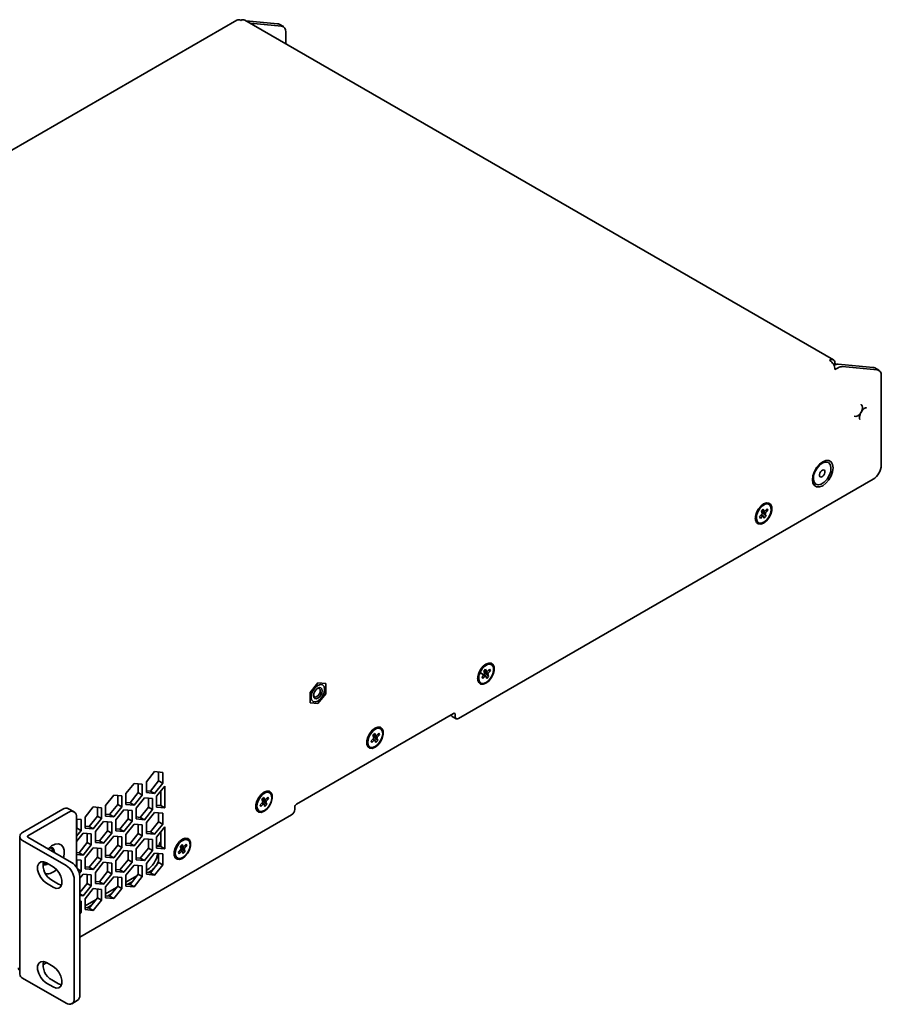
# Model space of a CAD drawing. Header units: millimetres. Extents: x 18 to 566, y 14 to 393.
# Tile 8 of 8: x 422 to 497, y 302 to 387. Entities that reach past the tile are written whole.
import ezdxf

# ---------------------------------------------------------------- set-up
doc = ezdxf.new("R2010")
doc.units = ezdxf.units.MM

msp = doc.modelspace()

# ---------------------------------------------------------------- linework, layer by layer
at = {"color": 7, "linetype": 'Continuous', "lineweight": 35}
for p, q in [((440.7428, 386.9228), (370.0321, 346.1024)), ((492.3918, 357.4913), (441.4094, 386.9228)), ((444.2581, 386.6052), (441.5384, 386.8484)), ((444.6117, 386.4011), (441.8919, 386.6443)), ((444.7581, 386.3559), (444.4045, 386.56)), ((444.9652, 384.8701), (444.9652, 385.8981)), ((492.3919, 357.1064), (492.5299, 357.1861)), ((492.4254, 357.0441), (492.6006, 357.1453)), ((492.4456, 357.0013), (492.4583, 357.0087)), ((492.6006, 357.1453), (492.5299, 357.1861)), ((492.5299, 356.6418), (492.8119, 356.8046)), ((492.6006, 357.1453), (492.6006, 357.0741)), ((492.8119, 357.1034), (495.8298, 356.8335)), ((496.1833, 356.6294), (493.1654, 356.8993)), ((496.3297, 356.5842), (495.9762, 356.7883)), ((496.5369, 348.3672), (496.5369, 356.1264)), ((491.9638, 348.5846), (491.9358, 348.6007)), ((459.9323, 326.4193), (495.8298, 347.1424)), ((490.8526, 346.7243), (490.8805, 346.7081)), ((486.1575, 344.3936), (486.3201, 344.5602)), ((486.3201, 344.5602), (486.3975, 344.3739)), ((486.4646, 344.3783), (486.6646, 344.5831)), ((486.6646, 344.5831), (486.7275, 344.4316)), ((486.8246, 344.9636), (486.7303, 345.018)), ((486.0051, 343.9079), (486.2051, 344.1127)), ((486.068, 343.7563), (486.0051, 343.9079)), ((486.268, 343.9611), (486.068, 343.7563)), ((486.2348, 344.2073), (486.1575, 344.3936)), ((486.5752, 343.9459), (486.2154, 344.254)), ((486.4125, 343.7793), (486.3352, 343.9656)), ((486.5752, 343.9459), (486.4125, 343.7793)), ((486.4978, 344.1322), (486.5752, 343.9459)), ((486.7275, 344.4316), (486.5275, 344.2268)), ((486.7275, 344.4316), (486.5299, 344.4452)), ((485.8137, 343.4303), (485.908, 343.3759)), ((462.783, 331.0847), (462.6887, 331.1391)), ((461.9635, 330.0289), (462.1635, 330.2337)), ((462.2264, 330.0822), (462.0264, 329.8774)), ((462.1158, 330.5147), (462.2785, 330.6813)), ((462.1932, 330.3284), (462.1158, 330.5147)), ((462.5336, 330.0669), (462.1738, 330.375)), ((462.2785, 330.6813), (462.3559, 330.4949)), ((462.3709, 329.9004), (462.2935, 330.0867)), ((462.5336, 330.0669), (462.3709, 329.9004)), ((462.423, 330.4994), (462.623, 330.7042)), ((462.4562, 330.2532), (462.5336, 330.0669)), ((462.6859, 330.5527), (462.4859, 330.3479)), ((462.6859, 330.5527), (462.4883, 330.5663)), ((462.623, 330.7042), (462.6859, 330.5527)), ((447.7465, 329.515), (447.0689, 328.672)), ((448.4241, 329.4544), (447.7465, 329.515)), ((448.4241, 328.5509), (448.4241, 329.4544)), ((461.7721, 329.5514), (461.8664, 329.4969)), ((462.0264, 329.8774), (461.9635, 330.0289)), ((447.0689, 328.672), (447.0689, 327.7685)), ((447.7465, 327.7079), (448.4241, 328.5509)), ((447.0689, 327.7685), (447.7465, 327.7079)), ((459.508, 326.8548), (445.8845, 318.9901)), ((459.6495, 326.5826), (459.6495, 326.7731)), ((459.3788, 326.6036), (459.7323, 326.3995)), ((452.511, 324.9699), (452.6736, 325.1365)), ((452.5883, 324.7836), (452.511, 324.9699)), ((452.6736, 325.1365), (452.751, 324.9502)), ((452.8181, 324.9546), (453.0181, 325.1594)), ((453.081, 325.0079), (452.881, 324.8031)), ((453.081, 325.0079), (452.8834, 325.0215)), ((453.0181, 325.1594), (453.081, 325.0079)), ((453.1781, 325.5399), (453.0838, 325.5943)), ((452.3586, 324.4842), (452.5586, 324.689)), ((452.4215, 324.3326), (452.3586, 324.4842)), ((452.6215, 324.5374), (452.4215, 324.3326)), ((452.9287, 324.5221), (452.5689, 324.8302)), ((452.766, 324.3556), (452.6887, 324.5419)), ((452.9287, 324.5221), (452.766, 324.3556)), ((452.8513, 324.7085), (452.9287, 324.5221)), ((452.1672, 324.0066), (452.2615, 323.9522)), ((433.6044, 321.8205), (432.8973, 320.9409)), ((434.3115, 321.7573), (433.6044, 321.8205)), ((433.9579, 321.0185), (433.9579, 321.7889)), ((434.3115, 320.8144), (434.3115, 321.7573)), ((431.8366, 320.8), (431.1295, 319.9203)), ((432.5437, 320.7368), (431.8366, 320.8)), ((432.1902, 319.998), (432.1902, 320.7684)), ((432.5437, 319.7939), (432.5437, 320.7368)), ((432.8973, 320.9409), (432.8973, 319.998)), ((433.2508, 320.1389), (433.9579, 321.0185)), ((433.6044, 319.9348), (434.3115, 320.8144)), ((433.9579, 321.0185), (434.3115, 320.8144)), ((431.1295, 319.9203), (431.1295, 318.9775)), ((431.483, 319.1184), (432.1902, 319.998)), ((432.1902, 319.998), (432.5437, 319.7939)), ((432.8973, 320.1705), (433.2508, 320.1389)), ((432.8973, 319.998), (433.6044, 319.9348)), ((433.2508, 320.1389), (433.6044, 319.9348)), ((434.4883, 320.5629), (433.7811, 319.6832)), ((434.1347, 318.8813), (434.1347, 320.1231)), ((434.4883, 318.6772), (434.4883, 320.5629)), ((443.5733, 319.9951), (443.479, 320.0496)), ((430.0688, 319.7795), (429.3617, 318.8998)), ((429.7153, 318.0978), (430.4224, 318.9775)), ((430.7759, 319.7162), (430.0688, 319.7795)), ((430.4224, 318.9775), (430.4224, 319.7479)), ((430.4224, 318.9775), (430.7759, 318.7734)), ((430.7759, 318.7734), (430.7759, 319.7162)), ((431.1295, 319.15), (431.483, 319.1184)), ((431.1295, 318.9775), (431.8366, 318.9143)), ((431.483, 319.1184), (431.8366, 318.9143)), ((431.8366, 318.9143), (432.5437, 319.7939)), ((432.7205, 319.5424), (432.0134, 318.6627)), ((433.4276, 319.4791), (432.7205, 319.5424)), ((433.074, 318.7404), (433.074, 319.5108)), ((433.4276, 318.5363), (433.4276, 319.4791)), ((433.7811, 319.6832), (433.7811, 318.7404)), ((442.7537, 318.9394), (442.9538, 319.1442)), ((443.0167, 318.9927), (442.8167, 318.7879)), ((442.9061, 319.4251), (443.0688, 319.5917)), ((442.9834, 319.2388), (442.9061, 319.4251)), ((443.3238, 318.9774), (442.9641, 319.2855)), ((443.0688, 319.5917), (443.1461, 319.4054)), ((443.1611, 318.8108), (443.0838, 318.9971)), ((443.3238, 318.9774), (443.1611, 318.8108)), ((443.2132, 319.4099), (443.4133, 319.6147)), ((443.2465, 319.1637), (443.3238, 318.9774)), ((443.4762, 319.4631), (443.2761, 319.2583)), ((443.4762, 319.4631), (443.2786, 319.4768)), ((443.4133, 319.6147), (443.4762, 319.4631)), ((422.1728, 316.5427), (425.6612, 318.5565)), ((422.6442, 316.2705), (426.1326, 318.2843)), ((426.6326, 318.3338), (426.1612, 318.606)), ((428.3011, 318.759), (427.594, 317.8793)), ((429.0082, 318.6957), (428.3011, 318.759)), ((428.6546, 317.957), (428.6546, 318.7273)), ((429.0082, 317.7529), (429.0082, 318.6957)), ((429.3617, 318.8998), (429.3617, 317.957)), ((429.3617, 318.1295), (429.7153, 318.0978)), ((430.0688, 317.8937), (430.7759, 318.7734)), ((430.9527, 318.5219), (430.2456, 317.6422)), ((431.6598, 318.4586), (430.9527, 318.5219)), ((431.3063, 317.7199), (431.3063, 318.4902)), ((431.6598, 317.5158), (431.6598, 318.4586)), ((432.0134, 318.6627), (432.0134, 317.7199)), ((432.3669, 317.8608), (433.074, 318.7404)), ((432.7205, 317.6566), (433.4276, 318.5363)), ((433.6044, 318.2848), (432.8973, 317.4051)), ((433.074, 318.7404), (433.4276, 318.5363)), ((434.3115, 318.2215), (433.6044, 318.2848)), ((433.7811, 318.9129), (434.1347, 318.8813)), ((433.7811, 318.7404), (434.4883, 318.6772)), ((433.9579, 317.4828), (433.9579, 318.2531)), ((434.1347, 318.8813), (434.4883, 318.6772)), ((434.3115, 317.2787), (434.3115, 318.2215)), ((442.5624, 318.4618), (442.6567, 318.4074)), ((442.8167, 318.7879), (442.7537, 318.9394)), ((445.743, 318.7451), (445.743, 318.5546)), ((426.8397, 317.876), (426.8397, 313.5491)), ((427.2404, 317.6752), (426.8397, 317.711)), ((426.8869, 316.9365), (426.8869, 317.7068)), ((427.1226, 307.4786), (445.4602, 318.0647)), ((427.2404, 316.7324), (427.2404, 317.6752)), ((427.594, 317.8793), (427.594, 316.9365)), ((427.9475, 317.0773), (428.6546, 317.957)), ((428.3011, 316.8732), (429.0082, 317.7529)), ((429.185, 317.5013), (428.4778, 316.6217)), ((428.6546, 317.957), (429.0082, 317.7529)), ((429.8921, 317.4381), (429.185, 317.5013)), ((429.3617, 317.957), (430.0688, 317.8937)), ((429.5385, 316.6994), (429.5385, 317.4697)), ((429.7153, 318.0978), (430.0688, 317.8937)), ((429.8921, 316.4953), (429.8921, 317.4381)), ((430.2456, 317.6422), (430.2456, 316.6994)), ((430.5992, 316.8402), (431.3063, 317.7199)), ((430.9527, 316.6361), (431.6598, 317.5158)), ((431.3063, 317.7199), (431.6598, 317.5158)), ((432.0134, 317.8924), (432.3669, 317.8608)), ((432.0134, 317.7199), (432.7205, 317.6566)), ((432.3669, 317.8608), (432.7205, 317.6566)), ((432.8973, 317.4051), (432.8973, 316.4623)), ((433.2508, 316.6031), (433.9579, 317.4828)), ((433.6044, 316.399), (434.3115, 317.2787)), ((433.9579, 317.4828), (434.3115, 317.2787)), ((426.8397, 316.8778), (426.8869, 316.9365)), ((426.8397, 316.2339), (427.2404, 316.7324)), ((427.4172, 316.4808), (426.8397, 315.7625)), ((426.8869, 316.9365), (427.2404, 316.7324)), ((428.1243, 316.4176), (427.4172, 316.4808)), ((427.594, 317.109), (427.9475, 317.0773)), ((427.594, 316.9365), (428.3011, 316.8732)), ((427.7707, 315.6789), (427.7707, 316.4492)), ((427.9475, 317.0773), (428.3011, 316.8732)), ((428.1243, 315.4748), (428.1243, 316.4176)), ((428.4778, 316.6217), (428.4778, 315.6789)), ((428.8314, 315.8197), (429.5385, 316.6994)), ((429.185, 315.6156), (429.8921, 316.4953)), ((429.5385, 316.6994), (429.8921, 316.4953)), ((430.2456, 316.8719), (430.5992, 316.8402)), ((430.2456, 316.6994), (430.9527, 316.6361)), ((430.5992, 316.8402), (430.9527, 316.6361)), ((431.8366, 317.2643), (431.1295, 316.3846)), ((431.483, 315.5826), (432.1902, 316.4623)), ((432.5437, 317.201), (431.8366, 317.2643)), ((432.1902, 316.4623), (432.1902, 317.2326)), ((432.1902, 316.4623), (432.5437, 316.2582)), ((432.5437, 316.2582), (432.5437, 317.201)), ((432.8973, 316.6348), (433.2508, 316.6031)), ((432.8973, 316.4623), (433.6044, 316.399)), ((433.2508, 316.6031), (433.6044, 316.399)), ((434.4883, 317.0272), (433.7811, 316.1475)), ((434.1347, 315.3455), (434.1347, 316.5873)), ((434.4883, 315.1414), (434.4883, 317.0272)), ((421.9287, 316.2025), (421.9287, 304.281)), ((425.944, 313.6852), (422.1728, 315.8623)), ((426.4155, 313.9574), (422.6442, 316.1345)), ((427.0636, 314.7992), (427.7707, 315.6789)), ((427.7707, 315.6789), (428.1243, 315.4748)), ((428.4778, 315.8513), (428.8314, 315.8197)), ((428.4778, 315.6789), (429.185, 315.6156)), ((428.8314, 315.8197), (429.185, 315.6156)), ((430.0688, 316.2437), (429.3617, 315.3641)), ((430.7759, 316.1805), (430.0688, 316.2437)), ((430.4224, 315.4418), (430.4224, 316.2121)), ((430.7759, 315.2377), (430.7759, 316.1805)), ((431.1295, 316.3846), (431.1295, 315.4418)), ((431.1295, 315.6142), (431.483, 315.5826)), ((431.483, 315.5826), (431.8366, 315.3785)), ((431.8366, 315.3785), (432.5437, 316.2582)), ((432.7205, 316.0066), (432.0134, 315.127)), ((433.4276, 315.9434), (432.7205, 316.0066)), ((433.074, 315.2047), (433.074, 315.975)), ((433.4276, 315.0006), (433.4276, 315.9434)), ((433.7811, 316.1475), (433.7811, 315.2047)), ((436.5022, 315.9131), (436.4079, 315.9675)), ((424.4696, 315.0807), (424.4523, 315.1885)), ((426.8397, 314.8192), (427.0636, 314.7992)), ((427.0636, 314.7992), (427.4172, 314.5951)), ((427.4172, 314.5951), (428.1243, 315.4748)), ((428.3011, 315.2232), (427.594, 314.3436)), ((429.0082, 315.16), (428.3011, 315.2232)), ((428.6546, 314.4212), (428.6546, 315.1916)), ((429.0082, 314.2171), (429.0082, 315.16)), ((429.3617, 315.3641), (429.3617, 314.4212)), ((429.7153, 314.5621), (430.4224, 315.4418)), ((430.0688, 314.358), (430.7759, 315.2377)), ((430.9527, 314.9861), (430.2456, 314.1065)), ((430.4224, 315.4418), (430.7759, 315.2377)), ((431.6598, 314.9229), (430.9527, 314.9861)), ((431.1295, 315.4418), (431.8366, 315.3785)), ((431.3063, 314.1841), (431.3063, 314.9545)), ((431.6598, 313.98), (431.6598, 314.9229)), ((432.0134, 315.127), (432.0134, 314.1841)), ((432.3669, 314.325), (433.074, 315.2047)), ((432.7205, 314.1209), (433.4276, 315.0006)), ((433.6044, 314.749), (432.8973, 313.8694)), ((433.074, 315.2047), (433.4276, 315.0006)), ((434.3115, 314.6858), (433.6044, 314.749)), ((433.7811, 315.4632), (433.9541, 315.3634)), ((433.7811, 315.3771), (434.1347, 315.3455)), ((433.7811, 315.2047), (434.4883, 315.1414)), ((433.9579, 313.9471), (433.9579, 314.7174)), ((434.1347, 315.3455), (434.4883, 315.1414)), ((435.6827, 314.8574), (435.8827, 315.0622)), ((435.7456, 314.7058), (435.6827, 314.8574)), ((435.9456, 314.9106), (435.7456, 314.7058)), ((435.835, 315.3431), (435.9977, 315.5097)), ((435.9124, 315.1568), (435.835, 315.3431)), ((436.2528, 314.8953), (435.893, 315.2034)), ((435.9977, 315.5097), (436.0751, 315.3234)), ((436.0901, 314.7288), (436.0127, 314.9151)), ((436.2528, 314.8953), (436.0901, 314.7288)), ((436.1422, 315.3278), (436.3422, 315.5326)), ((436.1754, 315.0817), (436.2528, 314.8953)), ((436.4051, 315.3811), (436.2051, 315.1763)), ((436.4051, 315.3811), (436.2075, 315.3947)), ((436.3422, 315.5326), (436.4051, 315.3811)), ((424.8245, 313.5763), (424.2352, 313.9164)), ((426.8397, 314.6468), (427.4172, 314.5951)), ((427.2404, 314.1395), (426.8397, 314.1753)), ((426.8869, 313.4773), (426.8869, 314.1711)), ((427.2404, 313.1966), (427.2404, 314.1395)), ((427.594, 314.3436), (427.594, 313.4007)), ((427.9475, 313.5416), (428.6546, 314.4212)), ((428.3011, 313.3375), (429.0082, 314.2171)), ((429.185, 313.9656), (428.4778, 313.086)), ((428.6546, 314.4212), (429.0082, 314.2171)), ((429.8921, 313.9024), (429.185, 313.9656)), ((429.3617, 314.5937), (429.7153, 314.5621)), ((429.3617, 314.4212), (430.0688, 314.358)), ((429.5385, 313.1636), (429.5385, 313.934)), ((429.7153, 314.5621), (430.0688, 314.358)), ((429.8921, 312.9595), (429.8921, 313.9024)), ((430.2456, 314.1065), (430.2456, 313.1636)), ((430.5992, 313.3045), (431.3063, 314.1841)), ((430.9527, 313.1004), (431.6598, 313.98)), ((431.3063, 314.1841), (431.6598, 313.98)), ((432.0134, 314.3566), (432.3669, 314.325)), ((432.0134, 314.1841), (432.7205, 314.1209)), ((432.3669, 314.325), (432.7205, 314.1209)), ((432.8973, 313.8694), (432.8973, 312.9265)), ((433.2508, 313.0674), (433.9579, 313.9471)), ((433.9579, 313.9471), (434.3115, 313.7429)), ((434.3115, 313.7429), (434.3115, 314.6858)), ((435.4913, 314.3798), (435.5856, 314.3253)), ((426.9518, 313.3632), (427.2404, 313.1966)), ((427.0876, 313.0065), (427.2404, 313.1966)), ((427.594, 313.5732), (427.9475, 313.5416)), ((427.594, 313.4007), (428.3011, 313.3375)), ((427.9475, 313.5416), (428.3011, 313.3375)), ((428.4778, 313.086), (428.4778, 312.1431)), ((428.8314, 312.284), (429.5385, 313.1636)), ((429.5385, 313.1636), (429.8921, 312.9595)), ((430.2456, 313.3361), (430.5992, 313.3045)), ((430.2456, 313.1636), (430.9527, 313.1004)), ((430.5992, 313.3045), (430.9527, 313.1004)), ((431.8366, 313.7285), (431.1295, 312.8489)), ((432.5437, 313.6653), (431.8366, 313.7285)), ((432.1902, 312.9265), (432.1902, 313.6969)), ((432.5437, 312.7224), (432.5437, 313.6653)), ((432.8973, 313.2617), (432.9444, 313.289)), ((432.8973, 313.099), (433.2508, 313.0674)), ((433.0614, 313.0844), (433.1801, 313.1529)), ((433.2508, 313.0674), (433.6044, 312.8633)), ((433.6044, 312.8633), (434.3115, 313.7429)), ((424.7066, 312.4194), (425.2959, 312.0792)), ((426.6512, 312.4605), (426.6512, 302.1721)), ((427.4172, 312.9451), (427.1226, 312.5786)), ((427.1226, 312.7326), (427.1226, 302.4442)), ((428.1243, 312.8819), (427.4172, 312.9451)), ((427.7707, 312.1431), (427.7707, 312.9135)), ((428.1243, 311.939), (428.1243, 312.8819)), ((428.4778, 312.3156), (428.8314, 312.284)), ((428.8314, 312.284), (429.185, 312.0799)), ((429.185, 312.0799), (429.8921, 312.9595)), ((430.0688, 312.708), (429.3617, 311.8284)), ((430.7759, 312.6448), (430.0688, 312.708)), ((430.4224, 311.906), (430.4224, 312.6764)), ((430.7759, 311.7019), (430.7759, 312.6448)), ((431.1295, 312.8489), (431.1295, 311.906)), ((431.1295, 312.2412), (432.0807, 312.7903)), ((431.2936, 312.0638), (431.6725, 312.2826)), ((431.483, 312.0469), (432.1902, 312.9265)), ((431.8366, 311.8428), (432.5437, 312.7224)), ((432.1902, 312.9265), (432.5437, 312.7224)), ((432.8973, 312.9265), (433.6044, 312.8633)), ((424.2352, 312.1473), (424.8245, 311.8071)), ((425.2959, 312.0792), (425.5478, 311.983)), ((427.1226, 311.3368), (427.7707, 312.1431)), ((427.4172, 311.0594), (428.1243, 311.939)), ((428.3011, 311.6875), (427.594, 310.8079)), ((427.7707, 312.1431), (428.1243, 311.939)), ((429.0082, 311.6243), (428.3011, 311.6875)), ((428.4778, 312.1431), (429.185, 312.0799)), ((428.6546, 310.8855), (428.6546, 311.6559)), ((429.0082, 310.6814), (429.0082, 311.6243)), ((429.3617, 311.8284), (429.3617, 310.8855)), ((429.3617, 311.2207), (430.3129, 311.7698)), ((429.7153, 311.0264), (430.4224, 311.906)), ((430.0688, 310.8223), (430.7759, 311.7019)), ((430.4224, 311.906), (430.7759, 311.7019)), ((431.1295, 312.0785), (431.483, 312.0469)), ((431.1295, 311.906), (431.8366, 311.8428)), ((431.483, 312.0469), (431.8366, 311.8428)), ((427.1226, 311.2295), (427.4172, 311.0594)), ((427.1226, 311.0857), (427.4172, 311.0594)), ((427.2404, 310.6038), (427.1226, 310.6143)), ((427.2404, 309.6609), (427.2404, 310.6038)), ((427.594, 310.8079), (427.594, 309.865)), ((427.594, 310.2002), (428.5451, 310.7493)), ((427.9475, 310.0059), (428.6546, 310.8855)), ((428.3011, 309.8018), (429.0082, 310.6814)), ((428.6546, 310.8855), (429.0082, 310.6814)), ((429.3617, 311.058), (429.7153, 311.0264)), ((429.3617, 310.8855), (430.0688, 310.8223)), ((429.5258, 311.0433), (429.9047, 311.2621)), ((429.7153, 311.0264), (430.0688, 310.8223)), ((427.1226, 309.7289), (427.2404, 309.6609)), ((427.1226, 309.5143), (427.2404, 309.6609)), ((427.594, 310.0375), (427.9475, 310.0059)), ((427.594, 309.865), (428.3011, 309.8018)), ((427.7581, 310.0228), (428.137, 310.2415)), ((427.9475, 310.0059), (428.3011, 309.8018)), ((423.9406, 305.0974), (424.2415, 305.2711)), ((424.8245, 304.9345), (424.2352, 305.2747)), ((425.944, 301.7637), (422.1728, 303.9408)), ((424.7066, 303.7777), (425.2959, 303.4375)), ((424.2352, 303.5055), (424.8245, 303.1654)), ((425.2959, 303.4375), (425.5478, 303.3413)), ((426.444, 301.7142), (426.9154, 301.9864))]:
    msp.add_line(p, q, dxfattribs=at)
at = {"color": 7, "linetype": 'Continuous', "lineweight": 35, "flags": 128}
for points in [[(444.2581, 386.6052), (444.335, 386.5903), (444.4045, 386.56)], [(495.8298, 356.8335), (495.9067, 356.8186), (495.9762, 356.7883)], [(494.7897, 353.6152), (494.7897, 353.6152), (494.8791, 353.5122), (494.9105, 353.3481), (494.8791, 353.1477), (494.7897, 352.9415), (494.6559, 352.761), (494.498, 352.6337), (494.3402, 352.5788), (494.2064, 352.6048)], [(491.4693, 346.5844), (491.1924, 346.4752), (490.9426, 346.478), (490.7443, 346.5924), (490.6171, 346.8074), (490.5732, 347.1019), (490.6171, 347.4469), (490.7443, 347.8089), (490.9426, 348.1522), (491.1924, 348.4434), (491.4693, 348.6539), (491.7462, 348.7631), (491.996, 348.7603), (492.1942, 348.6458), (492.3215, 348.4309), (492.3653, 348.1364), (492.3215, 347.7914), (492.1942, 347.4294), (491.996, 347.0861), (491.7462, 346.7949), (491.4693, 346.5844)], [(491.5987, 346.8875), (491.3358, 346.7175), (491.083, 346.6574), (490.8704, 346.7142), (490.723, 346.8812), (490.6583, 347.1387), (490.6839, 347.4562), (490.7967, 347.7962), (490.9836, 348.1185), (491.2223, 348.3849), (491.4846, 348.564)], [(491.4846, 348.564), (491.745, 348.6349), (491.9654, 348.5836), (492.1188, 348.4164), (492.186, 348.154), (492.1588, 347.8289), (492.0405, 347.4812), (491.8458, 347.1539), (491.5987, 346.8875)], [(491.4778, 347.407), (491.3836, 347.3487), (491.2953, 347.3357), (491.2262, 347.37), (491.187, 347.4463), (491.1836, 347.5532), (491.2165, 347.6742), (491.2807, 347.7909), (491.3665, 347.8857)], [(491.3665, 347.8857), (491.4607, 347.944), (491.549, 347.957), (491.618, 347.9227), (491.6572, 347.8464), (491.6606, 347.7396), (491.6277, 347.6186), (491.5635, 347.5018), (491.4778, 347.407)], [(486.3427, 343.3532), (486.0969, 343.2613), (485.8807, 343.2807), (485.7202, 343.4089), (485.6348, 343.6305), (485.6348, 343.9188), (485.7202, 344.239), (485.8807, 344.5525), (486.0969, 344.8215), (486.3427, 345.0135), (486.5886, 345.1054), (486.8048, 345.086), (486.9653, 344.9578), (487.0507, 344.7362), (487.0507, 344.4479), (486.9653, 344.1277), (486.8048, 343.8142), (486.5886, 343.5452), (486.3427, 343.3532)], [(486.6001, 343.6066), (486.8027, 343.8682), (486.9464, 344.1706), (487.0117, 344.4728), (486.9899, 344.7341), (486.8838, 344.9192), (486.7079, 345.0031), (486.4858, 344.9744), (486.2476, 344.837), (486.0254, 344.6096), (485.8493, 344.3227), (485.743, 344.0151), (485.7209, 343.7285), (485.7859, 343.5014), (485.9294, 343.3646), (486.1318, 343.3366), (486.3659, 343.421), (486.6001, 343.6066)], [(485.6267, 343.7813), (485.6916, 343.5559), (485.8137, 343.4303)], [(462.3011, 329.4743), (462.0552, 329.3824), (461.839, 329.4017), (461.6785, 329.5299), (461.5931, 329.7516), (461.5931, 330.0399), (461.6785, 330.3601), (461.839, 330.6736), (462.0552, 330.9426), (462.3011, 331.1346), (462.547, 331.2264), (462.7632, 331.2071), (462.9237, 331.0789), (463.0091, 330.8573), (463.0091, 330.569), (462.9237, 330.2487), (462.7632, 329.9352), (462.547, 329.6663), (462.3011, 329.4743)], [(462.5585, 329.7277), (462.7611, 329.9893), (462.9048, 330.2916), (462.9701, 330.5939), (462.9482, 330.8552), (462.8422, 331.0403), (462.6662, 331.1241), (462.4442, 331.0954), (462.206, 330.9581), (461.9838, 330.7306), (461.8077, 330.4437), (461.7014, 330.1362), (461.6792, 329.8496), (461.7443, 329.6225), (461.8877, 329.4857), (462.0902, 329.4576), (462.3243, 329.5421), (462.5585, 329.7277)], [(448.3358, 328.9516), (448.2909, 328.6653), (448.1632, 328.3708), (447.972, 328.113), (447.7465, 327.931), (447.521, 327.8526), (447.3298, 327.8898), (447.2021, 328.0368), (447.1572, 328.2713), (447.2021, 328.5576), (447.3298, 328.8521), (447.521, 329.1099), (447.7465, 329.2919), (447.972, 329.3703), (448.1632, 329.3331), (448.2909, 329.1861), (448.3358, 328.9516)], [(461.5851, 329.9023), (461.65, 329.6769), (461.7721, 329.5514)], [(448.1236, 328.8292), (448.0949, 328.9792), (448.0132, 329.0733), (447.8908, 329.0971), (447.7465, 329.0469), (447.6022, 328.9305), (447.4798, 328.7654), (447.3981, 328.577), (447.3694, 328.3937), (447.3981, 328.2437), (447.4798, 328.1496), (447.6022, 328.1258), (447.7465, 328.176), (447.8908, 328.2924), (448.0132, 328.4575), (448.0949, 328.6459), (448.1236, 328.8292)], [(447.3736, 328.4339), (447.3918, 328.3717), (447.4557, 328.2982), (447.5513, 328.2797), (447.664, 328.3189), (447.7768, 328.4098), (447.8723, 328.5388), (447.9362, 328.686), (447.9586, 328.8292)], [(447.9586, 328.8292), (447.9362, 328.9464), (447.8723, 329.0199), (447.7768, 329.0385), (447.7629, 329.0367)], [(452.6963, 323.9295), (452.4504, 323.8376), (452.2342, 323.8569), (452.0737, 323.9852), (451.9883, 324.2068), (451.9883, 324.4951), (452.0737, 324.8153), (452.2342, 325.1288), (452.4504, 325.3978), (452.6963, 325.5898), (452.9421, 325.6817), (453.1583, 325.6623), (453.3188, 325.5341), (453.4042, 325.3125), (453.4042, 325.0242), (453.3188, 324.704), (453.1583, 324.3905), (452.9421, 324.1215), (452.6963, 323.9295)], [(452.9536, 324.1829), (453.1562, 324.4445), (453.2999, 324.7469), (453.3652, 325.0491), (453.3434, 325.3104), (453.2373, 325.4955), (453.0614, 325.5794), (452.8393, 325.5507), (452.6011, 325.4133), (452.3789, 325.1858), (452.2028, 324.899), (452.0965, 324.5914), (452.0744, 324.3048), (452.1394, 324.0777), (452.2829, 323.9409), (452.4853, 323.9129), (452.7194, 323.9973), (452.9536, 324.1829)], [(451.9802, 324.3576), (452.0451, 324.1322), (452.1672, 324.0066)], [(443.0914, 318.3847), (442.8455, 318.2928), (442.6293, 318.3122), (442.4688, 318.4404), (442.3834, 318.662), (442.3834, 318.9503), (442.4688, 319.2705), (442.6293, 319.584), (442.8455, 319.853), (443.0914, 320.045), (443.3373, 320.1369), (443.5535, 320.1176), (443.714, 319.9894), (443.7994, 319.7677), (443.7994, 319.4794), (443.714, 319.1592), (443.5535, 318.8457), (443.3373, 318.5767), (443.0914, 318.3847)], [(443.3488, 318.6381), (443.5514, 318.8998), (443.695, 319.2021), (443.7603, 319.5043), (443.7385, 319.7656), (443.6324, 319.9507), (443.4565, 320.0346), (443.2344, 320.0059), (442.9962, 319.8685), (442.774, 319.6411), (442.5979, 319.3542), (442.4916, 319.0467), (442.4695, 318.76), (442.5346, 318.533), (442.678, 318.3962), (442.8805, 318.3681), (443.1146, 318.4525), (443.3488, 318.6381)], [(442.3754, 318.8128), (442.4403, 318.5874), (442.5624, 318.4618)], [(436.0203, 314.3027), (435.7744, 314.2108), (435.5582, 314.2301), (435.3977, 314.3583), (435.3123, 314.58), (435.3123, 314.8683), (435.3977, 315.1885), (435.5582, 315.502), (435.7744, 315.771), (436.0203, 315.963), (436.2662, 316.0549), (436.4824, 316.0355), (436.6429, 315.9073), (436.7283, 315.6857), (436.7283, 315.3974), (436.6429, 315.0772), (436.4824, 314.7637), (436.2662, 314.4947), (436.0203, 314.3027)], [(436.2777, 314.5561), (436.4803, 314.8177), (436.6239, 315.1201), (436.6893, 315.4223), (436.6674, 315.6836), (436.5614, 315.8687), (436.3854, 315.9525), (436.1634, 315.9239), (435.9252, 315.7865), (435.703, 315.559), (435.5269, 315.2722), (435.4206, 314.9646), (435.3984, 314.678), (435.4635, 314.4509), (435.6069, 314.3141), (435.8094, 314.2861), (436.0435, 314.3705), (436.2777, 314.5561)], [(424.3901, 315.1266), (424.3953, 315.1319), (424.6898, 315.3796), (424.9911, 315.5274), (425.2723, 315.5623), (425.5085, 315.4812), (425.6787, 315.2911), (425.7677, 315.0092), (425.7677, 314.6603), (425.707, 314.3663)], [(424.9301, 314.8148), (424.9305, 314.8413), (424.8857, 315.0758), (424.7579, 315.2228), (424.5668, 315.2599), (424.5221, 315.2531)], [(435.3043, 314.7308), (435.3692, 314.5053), (435.4913, 314.3798)], [(424.2352, 313.9164), (423.9732, 314.0143), (423.7428, 313.9937), (423.5718, 313.8571), (423.4808, 313.6209), (423.4808, 313.3137), (423.5718, 312.9725), (423.7428, 312.6385), (423.9732, 312.3518), (424.2352, 312.1473)], [(423.948, 313.8645), (424.0912, 313.8454), (424.2643, 313.8997)], [(424.8245, 311.8071), (425.0865, 311.7092), (425.3169, 311.7298), (425.4879, 311.8664), (425.5789, 312.1026), (425.5789, 312.4098), (425.4879, 312.751), (425.3169, 313.085), (425.0865, 313.3717), (424.8245, 313.5763)], [(424.2352, 305.2747), (423.9732, 305.3726), (423.7428, 305.352), (423.5718, 305.2154), (423.4808, 304.9792), (423.4808, 304.672), (423.5718, 304.3308), (423.7428, 303.9967), (423.9732, 303.7101), (424.2352, 303.5055)], [(424.8245, 303.1654), (425.0865, 303.0675), (425.3169, 303.0881), (425.4879, 303.2247), (425.5789, 303.4608), (425.5789, 303.768), (425.4879, 304.1093), (425.3169, 304.4433), (425.0865, 304.7299), (424.8245, 304.9345)]]:
    msp.add_lwpolyline(points, dxfattribs=at)
at = {"color": 7, "linetype": 'Continuous', "lineweight": 35}
for centre, radius, start, end in [((440.8809, 386.6172), 0.3353, 54.382423, 114.307119), ((441.2714, 386.6172), 0.3353, 65.692881, 125.617577), ((444.5312, 385.9688), 0.4398, 350.748121, 79.453222), ((492.2426, 357.2327), 0.2911, 350.785963, 129.203285), ((491.5065, 356.5952), 1.0245, 2.605478, 57.394522), ((492.7866, 356.4903), 0.6136, 87.642238, 122.349282), ((493.1402, 356.2862), 0.6136, 87.642238, 122.349282), ((496.1028, 356.1971), 0.4398, 350.748121, 79.453222), ((495.0017, 348.437), 1.5368, 302.605478, 357.394522), ((486.5442, 344.6094), 0.4491, 65.509988, 120.273394), ((486.5483, 344.057), 0.3477, 154.386392, 170.787933), ((486.2946, 344.0685), 0.1106, 256.107266, 291.514867), ((486.438, 344.271), 0.1106, 76.107266, 111.514867), ((486.1843, 344.2825), 0.3477, 334.386392, 350.787933), ((462.5025, 330.7304), 0.4491, 65.509988, 120.273394), ((461.5697, 330.6138), 0.375, 280.641255, 318.242107), ((462.5067, 330.1781), 0.3477, 154.386392, 170.787933), ((462.253, 330.1896), 0.1106, 256.107266, 291.514867), ((462.3964, 330.392), 0.1106, 76.107266, 111.514867), ((462.1427, 330.4035), 0.3477, 334.386392, 350.787933), ((459.4793, 326.7534), 0.1804, 185.967966, 236.14249), ((459.5633, 326.7871), 0.0873, 350.785963, 129.203285), ((459.8219, 326.5546), 0.1747, 170.785963, 309.203285), ((452.8977, 325.1857), 0.4491, 65.509988, 120.273394), ((452.7915, 324.8473), 0.1106, 76.107266, 111.514867), ((452.9018, 324.6333), 0.3477, 154.386392, 170.787933), ((452.6481, 324.6448), 0.1106, 256.107266, 291.514867), ((452.5378, 324.8588), 0.3477, 334.386392, 350.787933), ((443.2928, 319.6409), 0.4491, 65.509988, 120.273394), ((443.2969, 319.0885), 0.3477, 154.386392, 170.787933), ((443.0432, 319.1), 0.1106, 256.107266, 291.514867), ((443.1867, 319.3025), 0.1106, 76.107266, 111.514867), ((442.933, 319.314), 0.3477, 334.386392, 350.787933), ((446.0501, 318.7311), 0.3074, 122.605478, 177.394522), ((425.9541, 318.1476), 0.503, 65.692881, 125.617577), ((426.4086, 317.9459), 0.4367, 350.785963, 129.203285), ((445.1289, 318.5825), 0.6147, 302.605478, 357.394522), ((422.3019, 316.2025), 0.3638, 110.783421, 249.216579), ((422.67, 316.2025), 0.0728, 110.783421, 249.216579), ((436.0246, 314.7629), 2.1558, 151.241588, 163.826502), ((436.2217, 315.5589), 0.4491, 65.509988, 120.273394), ((424.5195, 314.9066), 0.3051, 354.362401, 98.710846), ((424.3992, 314.8834), 0.4855, 355.121442, 46.457328), ((431.8113, 315.0399), 2.0856, 302.910132, 351.317322), ((436.2259, 315.0065), 0.3477, 154.386392, 170.787933), ((435.9722, 315.018), 0.1106, 256.107266, 291.514867), ((436.1156, 315.2205), 0.1106, 76.107266, 111.514867), ((435.8619, 315.2319), 0.3477, 334.386392, 350.787933), ((424.0286, 314.2838), 0.5117, 260.155435, 305.16717), ((425.4254, 313.7049), 1.4729, 167.475151, 240.787024), ((425.5873, 312.6628), 1.5368, 2.605478, 57.394522), ((432.1105, 314.8439), 2.0009, 302.31347, 337.41225), ((424.0885, 314.2313), 0.4836, 252.227685, 305.660774), ((424.261, 314.0688), 1.1092, 265.908617, 319.680335), ((425.1159, 312.3906), 1.5368, 2.605478, 57.394522), ((425.4314, 305.0676), 1.4796, 168.169439, 240.668017), ((422.0548, 304.7945), 0.2376, 172.54682, 237.943535), ((422.3458, 304.3226), 0.4191, 185.694799, 245.625342), ((426.2201, 302.1021), 0.4367, 230.796715, 9.214037), ((426.6469, 302.3836), 0.4795, 304.056351, 7.25583)]:
    msp.add_arc(centre, radius, start, end, dxfattribs=at)
for points, knots in [([(494.69, 352.3258), (494.6899, 352.3258), (494.681, 352.3275), (494.6766, 352.3318), (494.6432, 352.4278), (494.6477, 352.5774), (494.696, 352.7643), (494.7906, 352.9628), (494.923, 353.1433), (495.0647, 353.2698), (495.1874, 353.3344), (495.2638, 353.3429), (495.2697, 353.3385), (495.2727, 353.3363)], [0, 0, 0, 0, 0.00177251, 0.12394953, 0.21512229, 0.31006767, 0.40664122, 0.50917303, 0.61480196, 0.71892961, 0.80767887, 0.90050153, 1, 1, 1, 1]), ([(486.268, 343.9611), (486.2496, 343.9742), (486.2081, 344.0037), (486.1668, 344.0334), (486.1438, 344.0499)], [0, 0, 0, 0, 0.444341, 1, 1, 1, 1]), ([(486.1595, 344.3957), (486.2607, 344.3495), (486.3836, 344.2934), (486.506, 344.2368), (486.5275, 344.2268)], [0, 0, 0, 0, 0.8241775, 1, 1, 1, 1]), ([(486.1705, 344.0697), (486.2048, 344.0479), (486.2597, 344.0131), (486.3146, 343.9786), (486.3352, 343.9656)], [0, 0, 0, 0, 0.6249485, 1, 1, 1, 1]), ([(486.4978, 344.1322), (486.4773, 344.1451), (486.3726, 344.2111), (486.2677, 344.2775), (486.1835, 344.3309)], [0, 0, 0, 0, 0.1965318, 1, 1, 1, 1]), ([(486.2186, 344.4667), (486.2588, 344.4459), (486.3184, 344.4151), (486.3781, 344.384), (486.3975, 344.3739)], [0, 0, 0, 0, 0.6752368, 1, 1, 1, 1]), ([(462.2264, 330.0822), (462.208, 330.0953), (462.1664, 330.1248), (462.1251, 330.1545), (462.1022, 330.171)], [0, 0, 0, 0, 0.444341, 1, 1, 1, 1]), ([(462.1178, 330.5167), (462.2191, 330.4705), (462.342, 330.4145), (462.4644, 330.3578), (462.4859, 330.3479)], [0, 0, 0, 0, 0.8241775, 1, 1, 1, 1]), ([(462.4562, 330.2532), (462.4356, 330.2662), (462.3309, 330.3322), (462.2261, 330.3986), (462.1419, 330.4519)], [0, 0, 0, 0, 0.1965318, 1, 1, 1, 1]), ([(462.177, 330.5878), (462.2172, 330.567), (462.2768, 330.5362), (462.3365, 330.505), (462.3559, 330.4949)], [0, 0, 0, 0, 0.6752368, 1, 1, 1, 1]), ([(452.513, 324.972), (452.6142, 324.9258), (452.7371, 324.8697), (452.8595, 324.8131), (452.881, 324.8031)], [0, 0, 0, 0, 0.8241775, 1, 1, 1, 1]), ([(452.5789, 325.0395), (452.6169, 325.0199), (452.6742, 324.9902), (452.7316, 324.9603), (452.751, 324.9502)], [0, 0, 0, 0, 0.6624053, 1, 1, 1, 1]), ([(452.6215, 324.5374), (452.6031, 324.5505), (452.5616, 324.58), (452.5203, 324.6097), (452.4973, 324.6262)], [0, 0, 0, 0, 0.44434096, 1, 1, 1, 1]), ([(452.524, 324.6459), (452.5583, 324.6242), (452.6132, 324.5894), (452.6681, 324.5549), (452.6887, 324.5419)], [0, 0, 0, 0, 0.6249485, 1, 1, 1, 1]), ([(452.8513, 324.7085), (452.8308, 324.7214), (452.7261, 324.7874), (452.6212, 324.8538), (452.537, 324.9072)], [0, 0, 0, 0, 0.1965318, 1, 1, 1, 1]), ([(443.0167, 318.9927), (442.9982, 319.0058), (442.9567, 319.0353), (442.9154, 319.0649), (442.8925, 319.0814)], [0, 0, 0, 0, 0.44434096, 1, 1, 1, 1]), ([(442.9081, 319.4272), (443.0094, 319.381), (443.1322, 319.3249), (443.2546, 319.2683), (443.2761, 319.2583)], [0, 0, 0, 0, 0.8241775, 1, 1, 1, 1]), ([(442.9191, 319.1012), (442.9534, 319.0794), (443.0084, 319.0447), (443.0632, 319.0101), (443.0838, 318.9971)], [0, 0, 0, 0, 0.6249485, 1, 1, 1, 1]), ([(443.2465, 319.1637), (443.2259, 319.1767), (443.1212, 319.2426), (443.0164, 319.309), (442.9321, 319.3624)], [0, 0, 0, 0, 0.1965318, 1, 1, 1, 1]), ([(442.9673, 319.4983), (443.0075, 319.4774), (443.067, 319.4466), (443.1267, 319.4155), (443.1461, 319.4054)], [0, 0, 0, 0, 0.6752368, 1, 1, 1, 1]), ([(435.9456, 314.9106), (435.9272, 314.9237), (435.8856, 314.9532), (435.8443, 314.9829), (435.8214, 314.9994)], [0, 0, 0, 0, 0.44434096, 1, 1, 1, 1]), ([(435.837, 315.3452), (435.9383, 315.2989), (436.0612, 315.2429), (436.1836, 315.1862), (436.2051, 315.1763)], [0, 0, 0, 0, 0.8241775, 1, 1, 1, 1]), ([(435.848, 315.0191), (435.8824, 314.9974), (435.9373, 314.9626), (435.9921, 314.9281), (436.0127, 314.9151)], [0, 0, 0, 0, 0.6249485, 1, 1, 1, 1]), ([(436.1754, 315.0817), (436.1548, 315.0946), (436.0501, 315.1606), (435.9453, 315.227), (435.8611, 315.2803)], [0, 0, 0, 0, 0.1965318, 1, 1, 1, 1]), ([(435.8962, 315.4162), (435.9364, 315.3954), (435.996, 315.3646), (436.0557, 315.3335), (436.0751, 315.3234)], [0, 0, 0, 0, 0.6752368, 1, 1, 1, 1])]:
    msp.add_open_spline(points, degree=3, knots=knots, dxfattribs=at)
msp.add_open_spline([(462.2935, 330.0867), (462.1308, 330.1892), (461.968, 330.2921), (461.8049, 330.396)], degree=3, dxfattribs=at)

doc.saveas('drawing.dxf')
